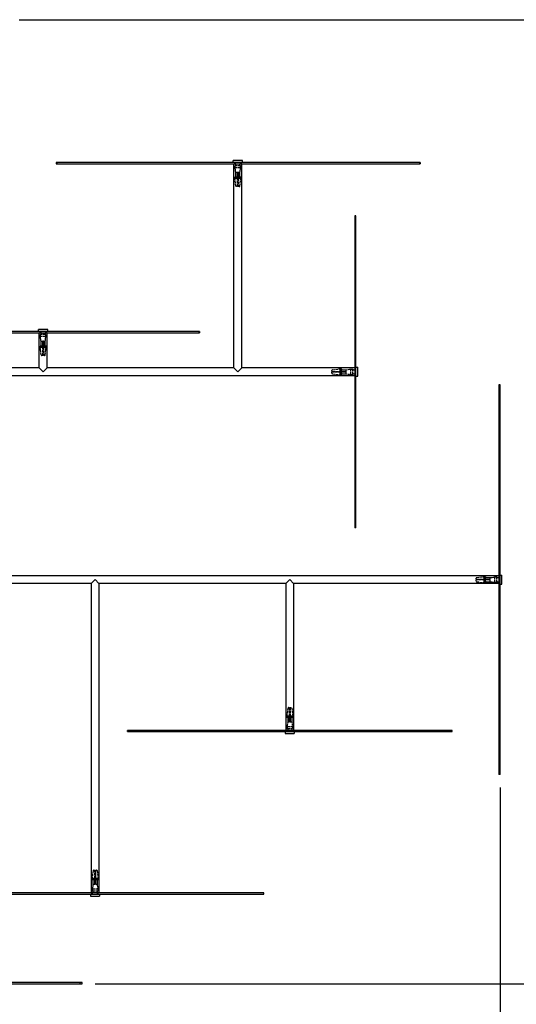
# Model space of a CAD drawing. Extents: x 360 to 4460, y -128 to 2742.
# Tile 5 of 14: x 1279 to 1661, y 439 to 1197. Entities that reach past the tile are written whole.
import ezdxf

# ---------------------------------------------------------------- set-up
doc = ezdxf.new("R2010")
doc.units = 0
doc.header["$LTSCALE"] = 10
doc.linetypes.add('DASHED', pattern=[0.2068, 0.1655, -0.0413])
doc.layers.add('Nascosta (ISO)', color=7, linetype='DASHED')
doc.layers.add('Visibile (ISO)', color=7, linetype='Continuous')
doc.styles.get("Standard").update_dxf_attribs({"font": 'TAHOMA.TTF'})
doc.dimstyles.get("Standard").update_dxf_attribs({"dimtxt": 0.18, "dimasz": 0.18, "dimexe": 0.18, "dimexo": 0.0625, "dimgap": 0.09, "dimtad": 0, "dimtih": 1, "dimtoh": 1, "dimdec": 4, "dimzin": 0, "dimdsep": 46, "dimtxsty": 'Standard', "dimcen": 0.09, "dimadec": 0, "dimazin": 0, "dimtfac": 1, "dimtdec": 4, "dimtofl": 0, "dimtmove": 0, "dimatfit": 3, "dimfxl": 0, "dimtolj": 1, "dimtzin": 0, "dimarcsym": 0})

# ---------------------------------------------------------------- blocks, each defined once
blk = doc.blocks.new('*D14')
at = {"color": 0, "lineweight": -2}
for p, q in [((644.85, 726.21), (644.85, 325.48)), ((1648.85, 606.21), (1648.85, 325.48)), ((669.85, 335.48), (1101.9, 335.48)), ((1623.85, 335.48), (1191.79, 335.48))]:
    blk.add_line(p, q, dxfattribs=at)
at = {"color": 0}
for points in [[(669.85, 339.65), (669.85, 331.32), (644.85, 335.48)], [(1623.85, 339.65), (1623.85, 331.32), (1648.85, 335.48)]]:
    blk.add_solid(points, dxfattribs=at)
at = {"layer": 'DEFPOINTS', "color": 0}
for p in [(644.85, 736.21), (1648.85, 616.21), (1648.85, 335.48)]:
    blk.add_point(p, dxfattribs=at)
at = {"color": 0, "insert": (1146.85, 335.48), "char_height": 25, "attachment_point": 5}
blk.add_mtext('\\A1;1000', dxfattribs=at)
blk = doc.blocks.new('*D15')
at = {"color": 0, "lineweight": -2}
for p, q in [((1278.42, 1197.21), (1885.67, 1197.21)), ((1875.67, 1172.21), (1875.67, 849.22)), ((1875.67, 480.21), (1875.67, 803.2)), ((1336.99, 455.21), (1885.67, 455.21))]:
    blk.add_line(p, q, dxfattribs=at)
at = {"color": 0}
for points in [[(1871.51, 1172.21), (1879.84, 1172.21), (1875.67, 1197.21)], [(1871.51, 480.21), (1879.84, 480.21), (1875.67, 455.21)]]:
    blk.add_solid(points, dxfattribs=at)
at = {"layer": 'DEFPOINTS', "color": 0}
for p in [(1268.42, 1197.21), (1875.67, 1197.21), (1326.99, 455.21)]:
    blk.add_point(p, dxfattribs=at)
at = {"color": 0, "insert": (1875.67, 826.21), "char_height": 25, "attachment_point": 5}
blk.add_mtext('\\A1;750', dxfattribs=at)

msp = doc.modelspace()

# ---------------------------------------------------------------- linework, layer by layer
at = {"layer": 'Nascosta (ISO)', "ltscale": 0.190278}
for p, q in [((1307.3, 1087.21), (1307.3, 1086.21)), ((1444.35, 1087.21), (1444.35, 1086.21)), ((1449.35, 1087.21), (1449.35, 1086.21)), ((1444.55, 1074.96), (1444.55, 1075.96)), ((1446.6, 1074.96), (1446.6, 1075.96)), ((1447.1, 1075.96), (1447.1, 1074.96)), ((1449.15, 1074.96), (1449.15, 1075.96)), ((1294.35, 957.21), (1294.35, 956.21)), ((1299.35, 957.21), (1299.35, 956.21)), ((1294.55, 944.96), (1294.55, 945.96)), ((1296.6, 944.96), (1296.6, 945.96)), ((1297.1, 945.96), (1297.1, 944.96)), ((1299.15, 944.96), (1299.15, 945.96)), ((1525.6, 928.51), (1526.6, 928.51)), ((1525.6, 926.46), (1526.6, 926.46)), ((1526.6, 925.96), (1525.6, 925.96)), ((1537.85, 928.71), (1536.85, 928.71)), ((1525.6, 923.91), (1526.6, 923.91)), ((1537.85, 923.71), (1536.85, 923.71)), ((1537.85, 806.26), (1536.85, 806.26)), ((1636.6, 768.51), (1637.6, 768.51)), ((1636.6, 766.46), (1637.6, 766.46)), ((1637.6, 765.96), (1636.6, 765.96)), ((1648.85, 768.71), (1647.85, 768.71)), ((1636.6, 763.91), (1637.6, 763.91)), ((1648.85, 763.71), (1647.85, 763.71)), ((1484.55, 661.46), (1484.55, 660.46)), ((1486.6, 660.46), (1486.6, 661.46)), ((1487.1, 661.46), (1487.1, 660.46)), ((1489.15, 661.46), (1489.15, 660.46)), ((1484.35, 649.21), (1484.35, 650.21)), ((1489.35, 649.21), (1489.35, 650.21)), ((1334.55, 536.46), (1334.55, 535.46)), ((1336.6, 535.46), (1336.6, 536.46)), ((1337.1, 536.46), (1337.1, 535.46)), ((1339.15, 536.46), (1339.15, 535.46)), ((1334.35, 524.21), (1334.35, 525.21)), ((1339.35, 524.21), (1339.35, 525.21)), ((1325.27, 455.21), (1325.27, 456.21))]:
    msp.add_line(p, q, dxfattribs=at)
at = {"layer": 'Nascosta (ISO)', "ltscale": 0.285466}
for p, q in [((1444.8, 1083.3), (1444.8, 1084.8)), ((1448.9, 1083.3), (1448.9, 1084.8)), ((1294.8, 953.3), (1294.8, 954.8)), ((1298.9, 953.3), (1298.9, 954.8)), ((1533.94, 928.26), (1535.44, 928.26)), ((1533.94, 924.16), (1535.44, 924.16)), ((1644.94, 768.26), (1646.44, 768.26)), ((1644.94, 764.16), (1646.44, 764.16)), ((1484.8, 653.12), (1484.8, 651.62)), ((1488.9, 653.12), (1488.9, 651.62)), ((1334.8, 528.12), (1334.8, 526.62)), ((1338.9, 528.12), (1338.9, 526.62))]:
    msp.add_line(p, q, dxfattribs=at)
at = {"layer": 'Nascosta (ISO)', "ltscale": 1.225982}
for p, q in [((1448.9, 1084.8), (1444.8, 1084.8)), ((1448.9, 1083.3), (1444.8, 1083.3)), ((1298.9, 954.8), (1294.8, 954.8)), ((1298.9, 953.3), (1294.8, 953.3)), ((1533.94, 924.16), (1533.94, 928.26)), ((1535.44, 924.16), (1535.44, 928.26)), ((1644.94, 764.16), (1644.94, 768.26)), ((1646.44, 764.16), (1646.44, 768.26)), ((1484.8, 653.12), (1488.9, 653.12)), ((1484.8, 651.62), (1488.9, 651.62)), ((1334.8, 528.12), (1338.9, 528.12)), ((1334.8, 526.62), (1338.9, 526.62))]:
    msp.add_line(p, q, dxfattribs=at)
at = {"layer": 'Nascosta (ISO)', "ltscale": 0.173181}
for p, q in [((1445.25, 1085.3), (1445.25, 1086.21)), ((1448.45, 1085.3), (1448.45, 1086.21)), ((1295.25, 955.3), (1295.25, 956.21)), ((1298.45, 955.3), (1298.45, 956.21)), ((1535.94, 927.81), (1536.85, 927.81)), ((1535.94, 924.61), (1536.85, 924.61)), ((1646.94, 767.81), (1647.85, 767.81)), ((1646.94, 764.61), (1647.85, 764.61)), ((1485.25, 651.12), (1485.25, 650.21)), ((1488.45, 651.12), (1488.45, 650.21)), ((1335.25, 526.12), (1335.25, 525.21)), ((1338.45, 526.12), (1338.45, 525.21))]:
    msp.add_line(p, q, dxfattribs=at)
at = {"layer": 'Nascosta (ISO)', "ltscale": 0.703673}
for p, q in [((1445.25, 1079.63), (1444.8, 1083.3)), ((1448.45, 1079.63), (1448.9, 1083.3)), ((1295.25, 949.63), (1294.8, 953.3)), ((1298.45, 949.63), (1298.9, 953.3)), ((1530.27, 927.81), (1533.94, 928.26)), ((1530.27, 924.61), (1533.94, 924.16)), ((1641.27, 767.81), (1644.94, 768.26)), ((1641.27, 764.61), (1644.94, 764.16)), ((1485.25, 656.79), (1484.8, 653.12)), ((1488.45, 656.79), (1488.9, 653.12)), ((1335.25, 531.79), (1334.8, 528.12)), ((1338.45, 531.79), (1338.9, 528.12))]:
    msp.add_line(p, q, dxfattribs=at)
at = {"layer": 'Nascosta (ISO)', "ltscale": 0.430581}
for p, q in [((1446.6, 1079.63), (1445.25, 1079.63)), ((1448.45, 1079.63), (1447.1, 1079.63)), ((1296.6, 949.63), (1295.25, 949.63)), ((1298.45, 949.63), (1297.1, 949.63)), ((1530.27, 926.46), (1530.27, 927.81)), ((1530.27, 924.61), (1530.27, 925.96)), ((1641.27, 766.46), (1641.27, 767.81)), ((1641.27, 764.61), (1641.27, 765.96)), ((1485.25, 656.79), (1486.6, 656.79)), ((1487.1, 656.79), (1488.45, 656.79)), ((1335.25, 531.79), (1336.6, 531.79)), ((1337.1, 531.79), (1338.45, 531.79))]:
    msp.add_line(p, q, dxfattribs=at)
at = {"layer": 'Nascosta (ISO)', "ltscale": 0.603983}
for p, q in [((1445.25, 1076.46), (1445.25, 1079.63)), ((1446.6, 1076.46), (1446.6, 1079.63)), ((1447.1, 1079.63), (1447.1, 1076.46)), ((1448.45, 1076.46), (1448.45, 1079.63)), ((1295.25, 946.46), (1295.25, 949.63)), ((1296.6, 946.46), (1296.6, 949.63)), ((1297.1, 949.63), (1297.1, 946.46)), ((1298.45, 946.46), (1298.45, 949.63)), ((1527.1, 927.81), (1530.27, 927.81)), ((1527.1, 926.46), (1530.27, 926.46)), ((1530.27, 925.96), (1527.1, 925.96)), ((1527.1, 924.61), (1530.27, 924.61)), ((1638.1, 767.81), (1641.27, 767.81)), ((1638.1, 766.46), (1641.27, 766.46)), ((1641.27, 765.96), (1638.1, 765.96)), ((1638.1, 764.61), (1641.27, 764.61)), ((1485.25, 659.96), (1485.25, 656.79)), ((1486.6, 656.79), (1486.6, 659.96)), ((1487.1, 659.96), (1487.1, 656.79)), ((1488.45, 659.96), (1488.45, 656.79)), ((1335.25, 534.96), (1335.25, 531.79)), ((1336.6, 531.79), (1336.6, 534.96)), ((1337.1, 534.96), (1337.1, 531.79)), ((1338.45, 534.96), (1338.45, 531.79))]:
    msp.add_line(p, q, dxfattribs=at)
at = {"layer": 'Nascosta (ISO)', "ltscale": 0.014657}
for p, q in [((1446.6, 1079.63), (1446.6, 1079.71)), ((1447.1, 1079.71), (1447.1, 1079.63)), ((1296.6, 949.63), (1296.6, 949.71)), ((1297.1, 949.71), (1297.1, 949.63)), ((1530.27, 926.46), (1530.35, 926.46)), ((1530.35, 925.96), (1530.27, 925.96)), ((1641.27, 766.46), (1641.35, 766.46)), ((1641.35, 765.96), (1641.27, 765.96)), ((1486.6, 656.71), (1486.6, 656.79)), ((1487.1, 656.79), (1487.1, 656.71)), ((1336.6, 531.71), (1336.6, 531.79)), ((1337.1, 531.79), (1337.1, 531.71))]:
    msp.add_line(p, q, dxfattribs=at)
at = {"layer": 'Nascosta (ISO)', "ltscale": 0.095476}
for p, q in [((1447.1, 1079.71), (1446.6, 1079.71)), ((1297.1, 949.71), (1296.6, 949.71)), ((1530.35, 925.96), (1530.35, 926.46)), ((1641.35, 765.96), (1641.35, 766.46)), ((1486.6, 656.71), (1487.1, 656.71)), ((1336.6, 531.71), (1337.1, 531.71))]:
    msp.add_line(p, q, dxfattribs=at)
at = {"layer": 'Nascosta (ISO)', "ltscale": 0.14998}
for p, q in [((1446.6, 1075.96), (1446.6, 1076.46)), ((1447.1, 1076.46), (1447.1, 1075.96)), ((1296.6, 945.96), (1296.6, 946.46)), ((1297.1, 946.46), (1297.1, 945.96)), ((1526.6, 926.46), (1527.1, 926.46)), ((1527.1, 925.96), (1526.6, 925.96)), ((1637.6, 766.46), (1638.1, 766.46)), ((1638.1, 765.96), (1637.6, 765.96)), ((1486.6, 659.96), (1486.6, 660.46)), ((1487.1, 660.46), (1487.1, 659.96)), ((1336.6, 534.96), (1336.6, 535.46)), ((1337.1, 535.46), (1337.1, 534.96))]:
    msp.add_line(p, q, dxfattribs=at)
at = {"layer": 'Nascosta (ISO)', "ltscale": 0.640013}
for p, q in [((1446.6, 1075.96), (1444.55, 1075.96)), ((1446.6, 1074.96), (1444.55, 1074.96)), ((1449.15, 1075.96), (1447.1, 1075.96)), ((1449.15, 1074.96), (1447.1, 1074.96)), ((1296.6, 945.96), (1294.55, 945.96)), ((1296.6, 944.96), (1294.55, 944.96)), ((1299.15, 945.96), (1297.1, 945.96)), ((1299.15, 944.96), (1297.1, 944.96)), ((1525.6, 926.46), (1525.6, 928.51)), ((1525.6, 923.91), (1525.6, 925.96)), ((1526.6, 926.46), (1526.6, 928.51)), ((1526.6, 923.91), (1526.6, 925.96)), ((1636.6, 766.46), (1636.6, 768.51)), ((1636.6, 763.91), (1636.6, 765.96)), ((1637.6, 766.46), (1637.6, 768.51)), ((1637.6, 763.91), (1637.6, 765.96)), ((1484.55, 661.46), (1486.6, 661.46)), ((1484.55, 660.46), (1486.6, 660.46)), ((1487.1, 661.46), (1489.15, 661.46)), ((1487.1, 660.46), (1489.15, 660.46)), ((1334.55, 536.46), (1336.6, 536.46)), ((1334.55, 535.46), (1336.6, 535.46)), ((1337.1, 536.46), (1339.15, 536.46)), ((1337.1, 535.46), (1339.15, 535.46))]:
    msp.add_line(p, q, dxfattribs=at)
at = {"layer": 'Nascosta (ISO)', "ltscale": 1.115686}
for p, q in [((1445.29, 1069.15), (1444.55, 1074.96)), ((1448.4, 1069.15), (1449.15, 1074.96)), ((1295.29, 939.15), (1294.55, 944.96)), ((1298.4, 939.15), (1299.15, 944.96)), ((1519.78, 927.77), (1525.6, 928.51)), ((1519.78, 924.65), (1525.6, 923.91)), ((1630.78, 767.77), (1636.6, 768.51)), ((1630.78, 764.65), (1636.6, 763.91)), ((1485.29, 667.27), (1484.55, 661.46)), ((1488.4, 667.27), (1489.15, 661.46)), ((1335.29, 542.27), (1334.55, 536.46)), ((1338.4, 542.27), (1339.15, 536.46))]:
    msp.add_line(p, q, dxfattribs=at)
at = {"layer": 'Nascosta (ISO)', "ltscale": 0.268816}
for p, q in [((1446.6, 1068.71), (1445.79, 1068.71)), ((1447.91, 1068.71), (1447.1, 1068.71)), ((1296.6, 938.71), (1295.79, 938.71)), ((1297.91, 938.71), (1297.1, 938.71)), ((1519.35, 926.46), (1519.35, 927.27)), ((1519.35, 925.15), (1519.35, 925.96)), ((1630.35, 766.46), (1630.35, 767.27)), ((1630.35, 765.15), (1630.35, 765.96)), ((1485.79, 667.71), (1486.6, 667.71)), ((1487.1, 667.71), (1487.91, 667.71)), ((1335.79, 542.71), (1336.6, 542.71)), ((1337.1, 542.71), (1337.91, 542.71))]:
    msp.add_line(p, q, dxfattribs=at)
at = {"layer": 'Nascosta (ISO)', "ltscale": 1.115846}
for p, q in [((1446.6, 1069.15), (1446.6, 1074.96)), ((1447.1, 1074.96), (1447.1, 1069.15)), ((1296.6, 939.15), (1296.6, 944.96)), ((1297.1, 944.96), (1297.1, 939.15)), ((1519.78, 926.46), (1525.6, 926.46)), ((1525.6, 925.96), (1519.78, 925.96)), ((1630.78, 766.46), (1636.6, 766.46)), ((1636.6, 765.96), (1630.78, 765.96)), ((1486.6, 661.46), (1486.6, 667.27)), ((1487.1, 667.27), (1487.1, 661.46)), ((1336.6, 536.46), (1336.6, 542.27)), ((1337.1, 542.27), (1337.1, 536.46))]:
    msp.add_line(p, q, dxfattribs=at)
at = {"layer": 'Nascosta (ISO)', "ltscale": 0.138751}
for p, q in [((1446.6, 1068.71), (1446.6, 1069.15)), ((1447.1, 1069.15), (1447.1, 1068.71)), ((1296.6, 938.71), (1296.6, 939.15)), ((1297.1, 939.15), (1297.1, 938.71)), ((1519.35, 926.46), (1519.78, 926.46)), ((1519.78, 925.96), (1519.35, 925.96)), ((1630.35, 766.46), (1630.78, 766.46)), ((1630.78, 765.96), (1630.35, 765.96)), ((1486.6, 667.27), (1486.6, 667.71)), ((1487.1, 667.71), (1487.1, 667.27)), ((1336.6, 542.27), (1336.6, 542.71)), ((1337.1, 542.71), (1337.1, 542.27))]:
    msp.add_line(p, q, dxfattribs=at)
at = {"layer": 'Nascosta (ISO)', "ltscale": 0.298944}
for centre, start, end in [((1444.25, 1086.21), 0, 90), ((1449.45, 1086.21), 90, 180), ((1294.25, 956.21), 0, 90), ((1299.45, 956.21), 90, 180), ((1536.85, 928.81), 270, 0), ((1536.85, 923.61), 0, 90), ((1647.85, 768.81), 270, 0), ((1647.85, 763.61), 0, 90), ((1484.25, 650.21), 270, 0), ((1489.45, 650.21), 180, 270), ((1334.25, 525.21), 270, 0), ((1339.45, 525.21), 180, 270)]:
    msp.add_arc(centre, 1, start, end, dxfattribs=at)
at = {"layer": 'Nascosta (ISO)', "ltscale": 0.139887}
for centre, start, end in [((1444.75, 1085.3), 275.73917, 0), ((1448.95, 1085.3), 180, 264.26083), ((1294.75, 955.3), 275.73917, 0), ((1298.95, 955.3), 180, 264.26083), ((1535.94, 928.31), 185.73917, 270), ((1535.94, 924.11), 90, 174.26083), ((1646.94, 768.31), 185.73917, 270), ((1646.94, 764.11), 90, 174.26083), ((1484.75, 651.12), 0, 84.26083), ((1488.95, 651.12), 95.73917, 180), ((1334.75, 526.12), 0, 84.26083), ((1338.95, 526.12), 95.73917, 180)]:
    msp.add_arc(centre, 0.5, start, end, dxfattribs=at)
at = {"layer": 'Nascosta (ISO)', "ltscale": 0.149422}
for centre, start, end in [((1444.75, 1076.46), 270, 0), ((1448.95, 1076.46), 180, 270), ((1294.75, 946.46), 270, 0), ((1298.95, 946.46), 180, 270), ((1527.1, 928.31), 180, 270), ((1527.1, 924.11), 90, 180), ((1638.1, 768.31), 180, 270), ((1638.1, 764.11), 90, 180), ((1484.75, 659.96), 0, 90), ((1488.95, 659.96), 90, 180), ((1334.75, 534.96), 0, 90), ((1338.95, 534.96), 90, 180)]:
    msp.add_arc(centre, 0.5, start, end, dxfattribs=at)
at = {"layer": 'Nascosta (ISO)', "ltscale": 0.137304}
for centre, start, end in [((1445.79, 1069.21), 187.2942, 270), ((1447.91, 1069.21), 270, 352.7058), ((1295.79, 939.21), 187.2942, 270), ((1297.91, 939.21), 270, 352.7058), ((1519.85, 927.27), 97.2942, 180), ((1519.85, 925.15), 180, 262.7058), ((1630.85, 767.27), 97.2942, 180), ((1630.85, 765.15), 180, 262.7058), ((1485.79, 667.21), 90, 172.7058), ((1487.91, 667.21), 7.2942, 90), ((1335.79, 542.21), 90, 172.7058), ((1337.91, 542.21), 7.2942, 90)]:
    msp.add_arc(centre, 0.5, start, end, dxfattribs=at)
at = {"layer": 'Visibile (ISO)'}
for p, q in [((1306.81, 1087.21), (1306.81, 1086.21)), ((1586.81, 1087.21), (1306.81, 1087.21)), ((1306.81, 1086.21), (1586.81, 1086.21)), ((1450.35, 1088.71), (1443.35, 1088.71)), ((1443.35, 1087.21), (1443.35, 1088.71)), ((1443.85, 929.21), (1443.85, 1086.21)), ((1449.85, 929.21), (1449.85, 1086.21)), ((1450.35, 1087.21), (1450.35, 1088.71)), ((1586.81, 1087.21), (1586.81, 1086.21)), ((1587.3, 1087.21), (1586.81, 1087.21)), ((1586.81, 1086.21), (1587.3, 1086.21)), ((1587.3, 1087.21), (1587.3, 1086.21)), ((1536.85, 1046.26), (1536.85, 1046.21)), ((1537.85, 1046.26), (1536.85, 1046.26)), ((1537.85, 1046.21), (1536.85, 1046.21)), ((1536.85, 1046.21), (1536.85, 806.21)), ((1537.85, 1046.21), (1537.85, 1046.26)), ((1537.85, 806.21), (1537.85, 1046.21)), ((1416.82, 957.21), (1176.82, 957.21)), ((1176.82, 956.21), (1416.82, 956.21)), ((1300.35, 958.71), (1293.35, 958.71)), ((1293.35, 957.21), (1293.35, 958.71)), ((1293.85, 929.21), (1293.85, 956.21)), ((1299.85, 929.21), (1299.85, 956.21)), ((1300.35, 957.21), (1300.35, 958.71)), ((1416.82, 957.21), (1416.82, 956.21)), ((1417.21, 957.21), (1416.82, 957.21)), ((1416.82, 956.21), (1417.21, 956.21)), ((1417.21, 957.21), (1417.21, 956.21)), ((1293.85, 929.21), (1138.85, 929.21)), ((1293.85, 929.21), (1296.85, 926.21)), ((1296.85, 926.21), (1299.85, 929.21)), ((1443.85, 929.21), (1299.85, 929.21)), ((1443.85, 929.21), (1446.85, 926.21)), ((1446.85, 926.21), (1449.85, 929.21)), ((1536.85, 929.21), (1449.85, 929.21)), ((1537.85, 929.71), (1539.35, 929.71)), ((1539.35, 922.71), (1539.35, 929.71)), ((1536.85, 923.21), (1138.85, 923.21)), ((1537.85, 922.71), (1539.35, 922.71)), ((1648.85, 916.21), (1647.85, 916.21)), ((1647.85, 916.21), (1647.85, 616.21)), ((1648.85, 616.21), (1648.85, 916.21)), ((1537.85, 806.21), (1536.85, 806.21)), ((1647.85, 769.21), (1198.85, 769.21)), ((1336.85, 766.21), (1333.85, 763.21)), ((1339.85, 763.21), (1336.85, 766.21)), ((1486.85, 766.21), (1483.85, 763.21)), ((1489.85, 763.21), (1486.85, 766.21)), ((1648.85, 769.71), (1650.35, 769.71)), ((1650.35, 762.71), (1650.35, 769.71)), ((1333.85, 763.21), (1198.85, 763.21)), ((1333.85, 763.21), (1333.85, 525.21)), ((1339.85, 763.21), (1339.85, 525.21)), ((1483.85, 763.21), (1339.85, 763.21)), ((1483.85, 763.21), (1483.85, 650.21)), ((1489.85, 763.21), (1489.85, 650.21)), ((1647.85, 763.21), (1489.85, 763.21)), ((1648.85, 762.71), (1650.35, 762.71)), ((1611.85, 650.21), (1361.85, 650.21)), ((1361.85, 649.21), (1361.85, 650.21)), ((1361.85, 649.21), (1611.85, 649.21)), ((1483.35, 649.21), (1483.35, 647.71)), ((1483.35, 647.71), (1490.35, 647.71)), ((1490.35, 649.21), (1490.35, 647.71)), ((1611.85, 649.21), (1611.85, 650.21)), ((1648.85, 616.21), (1647.85, 616.21)), ((1466.85, 525.21), (1206.85, 525.21)), ((1206.85, 524.21), (1466.85, 524.21)), ((1333.35, 524.21), (1333.35, 522.71)), ((1340.35, 524.21), (1340.35, 522.71)), ((1466.85, 524.21), (1466.85, 525.21)), ((1333.35, 522.71), (1340.35, 522.71)), ((1326.99, 456.21), (1026.99, 456.21)), ((1026.99, 455.21), (1326.99, 455.21)), ((1326.99, 455.21), (1326.99, 456.21))]:
    msp.add_line(p, q, dxfattribs=at)

# ---------------------------------------------------------------- dimensions: what is measured, and where the dimension line sits
dim = msp.add_linear_dim(base=(1875.67, 1197.21), p1=(1326.99, 455.21), p2=(1268.42, 1197.21), angle=90, text='750', dimstyle='Standard', override={"dimscale": 10, "dimtxt": 2.5, "dimasz": 2.5, "dimexe": 1, "dimexo": 1, "dimgap": 1, "dimdec": 0, "dimzin": 8, "dimcen": 4, "dimazin": 2, "dimtdec": 0})
dim.commit()
dim.dimension.update_dxf_attribs({"geometry": '*D15', "text_midpoint": (1875.67, 826.21)})
dim = msp.add_linear_dim(base=(1648.85, 335.48), p1=(644.85, 736.21), p2=(1648.85, 616.21), text='1000', dimstyle='Standard', override={"dimscale": 10, "dimtxt": 2.5, "dimasz": 2.5, "dimexe": 1, "dimexo": 1, "dimgap": 1, "dimdec": 0, "dimzin": 8, "dimcen": 4, "dimazin": 2, "dimtdec": 0})
dim.commit()
dim.dimension.update_dxf_attribs({"geometry": '*D14', "text_midpoint": (1146.85, 335.48)})

doc.saveas('drawing.dxf')
